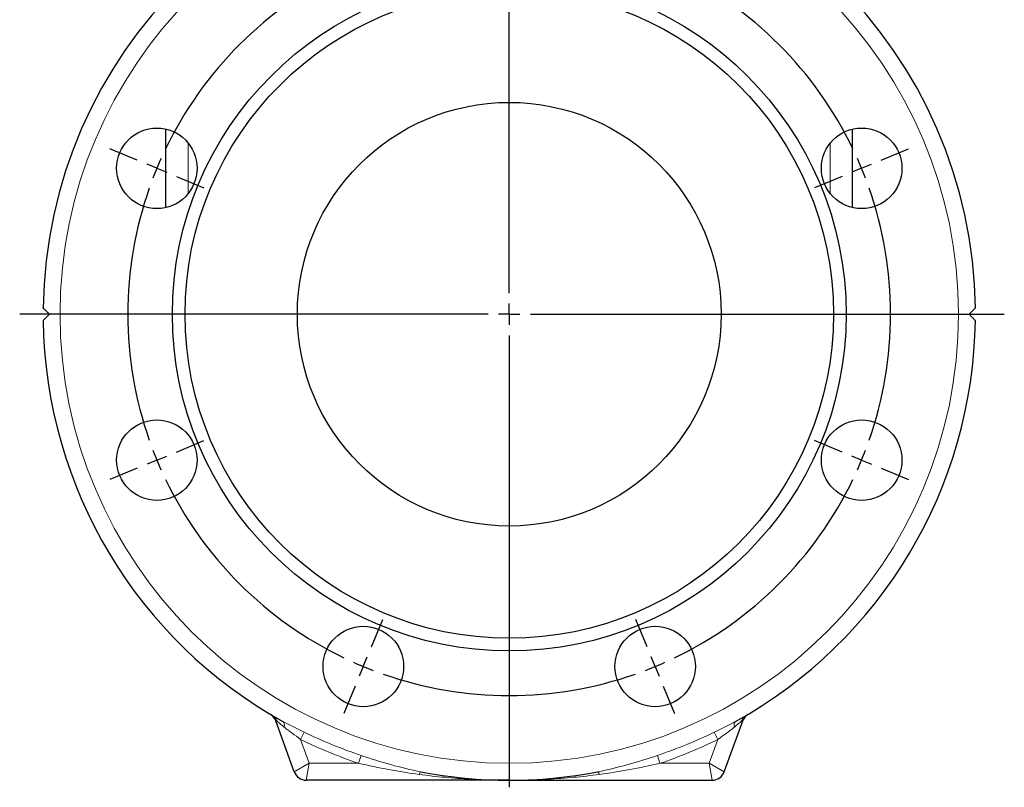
# Model space of a CAD drawing. Header units: millimetres. Extents: x -377 to 763, y -312 to 427.
# Tile 2 of 5: x -377 to -144, y 15 to 196. Entities that reach past the tile are written whole.
import ezdxf

# ---------------------------------------------------------------- set-up
doc = ezdxf.new("R2010")
doc.units = ezdxf.units.MM
doc.layers.add('FORMAT', color=7, linetype='Continuous')

# ---------------------------------------------------------------- blocks, each defined once
blk = doc.blocks.new('SW_CENTERMARKSYMBOL_0')
at = {"layer": 'FORMAT', "color": 0}
for p, q in [((0, 5), (0, 300.82)), ((0, 0), (0, 2.5)), ((-5, 0), (-115.52, 0)), ((0, 0), (-2.5, 0)), ((0, 0), (0, -2.5)), ((0, 0), (2.5, 0)), ((5, 0), (116.81, 0)), ((0, -5), (0, -111.67))]:
    blk.add_line(p, q, dxfattribs=at)
blk = doc.blocks.new('SW_CENTERMARKSYMBOL_1')
at = {"layer": 'FORMAT', "color": 0}
for p, q in [((-70.8, 4.62), (-73.48, 11.09)), ((1.91, 4.62), (4.59, 11.09)), ((-34.44, -78.15), (-34.44, 2.5)), ((-68.88, 0), (-69.84, 2.31)), ((-68.88, 0), (-67.93, -2.31)), ((0, 0), (-0.96, -2.31)), ((0, 0), (0.96, 2.31)), ((-66.97, -4.62), (-64.29, -11.09)), ((-1.91, -4.62), (-4.59, -11.09)), ((-122.21, -46.79), (-128.68, -44.12)), ((53.33, -46.79), (59.79, -44.12)), ((-117.59, -48.71), (-119.9, -47.75)), ((-117.59, -48.71), (-115.28, -49.66)), ((48.71, -48.71), (46.4, -49.66)), ((48.71, -48.71), (51.02, -47.75)), ((-112.97, -50.62), (-106.5, -53.3)), ((44.09, -50.62), (37.62, -53.3)), ((-34.44, -83.15), (-34.44, -80.65)), ((-39.44, -83.15), (-120.09, -83.15)), ((-34.44, -83.15), (-36.94, -83.15)), ((-34.44, -83.15), (-34.44, -85.65)), ((-34.44, -83.15), (-31.94, -83.15)), ((-29.44, -83.15), (51.21, -83.15)), ((-34.44, -88.15), (-34.44, -168.8)), ((-112.97, -115.68), (-106.5, -113)), ((44.09, -115.68), (37.62, -113)), ((-117.59, -117.59), (-119.9, -118.55)), ((-117.59, -117.59), (-115.28, -116.63)), ((48.71, -117.59), (46.4, -116.63)), ((48.71, -117.59), (51.02, -118.55)), ((-122.21, -119.5), (-128.68, -122.18)), ((53.33, -119.5), (59.79, -122.18)), ((-66.97, -161.68), (-64.29, -155.21)), ((-1.91, -161.68), (-4.59, -155.21)), ((-68.88, -166.3), (-67.93, -163.99)), ((0, -166.3), (-0.96, -163.99)), ((-68.88, -166.3), (-69.84, -168.61)), ((0, -166.3), (0.96, -168.61)), ((-70.8, -170.92), (-73.48, -177.38)), ((1.91, -170.92), (4.59, -177.38))]:
    blk.add_line(p, q, dxfattribs=at)
for start, end in [(70.6831, 109.3169), (112.5, 114.0915), (110.9085, 112.5), (67.5, 69.0915), (65.9085, 67.5), (115.6831, 154.3169), (25.6831, 64.3169), (155.9085, 157.5), (22.5, 24.0915), (157.5, 159.0915), (20.9085, 22.5), (160.6831, 199.3169), (340.6831, 19.3169), (200.9085, 202.5), (337.5, 339.0915), (202.5, 204.0915), (335.9085, 337.5), (205.6831, 244.3169), (295.6831, 334.3169), (245.9085, 247.5), (247.5, 249.0915), (290.9085, 292.5), (292.5, 294.0915), (250.6831, 289.3169)]:
    blk.add_arc((-34.44, -83.15), 90, start, end, dxfattribs=at)

msp = doc.modelspace()

# ---------------------------------------------------------------- linework, layer by layer
at = {"color": 7, "linetype": 'Continuous', "lineweight": 25}
for p, q in [((-342.06, 151.73), (-342.06, 170.24)), ((-180.06, 151.73), (-180.06, 170.24)), ((-311.78, 18.52), (-316.15, 30.54)), ((-210.34, 18.52), (-205.96, 30.54)), ((-261.06, 16.55), (-308.96, 16.55)), ((-261.06, 16.55), (-213.16, 16.55))]:
    msp.add_line(p, q, dxfattribs=at)
at = {"color": 8, "linetype": 'Continuous', "lineweight": 18}
for p, q in [((-336.79, 166.93), (-336.79, 155.05)), ((-185.32, 166.93), (-185.32, 155.05)), ((-316.15, 30.54), (-315.97, 30.61)), ((-205.96, 30.54), (-206.15, 30.61)), ((-309.45, 27.9), (-310.3, 26.16)), ((-212.67, 27.9), (-211.81, 26.16)), ((-310.3, 26.16), (-308.26, 20.55)), ((-211.81, 26.16), (-213.86, 20.55)), ((-296.01, 22.38), (-296.63, 20.55)), ((-226.1, 22.38), (-225.49, 20.55)), ((-311.78, 18.52), (-308.26, 20.55)), ((-308.96, 16.55), (-308.26, 20.55)), ((-308.26, 20.55), (-296.63, 20.55)), ((-213.86, 20.55), (-225.49, 20.55)), ((-210.34, 18.52), (-213.86, 20.55)), ((-213.16, 16.55), (-213.86, 20.55))]:
    msp.add_line(p, q, dxfattribs=at)
msp.add_circle((-261.06, 126.55), 106, dxfattribs=at)
at = {"color": 7, "linetype": 'Continuous', "lineweight": 25}
for centre, radius in [((-261.06, 126.55), 79.5), ((-261.06, 126.55), 76.5), ((-261.06, 126.55), 50), ((-344.21, 160.99), 9.5), ((-177.91, 160.99), 9.5), ((-344.21, 92.1), 9.5), ((-177.91, 92.1), 9.5), ((-295.5, 43.4), 9.5), ((-226.62, 43.4), 9.5)]:
    msp.add_circle(centre, radius, dxfattribs=at)
for centre, radius, start, end in [((-261.06, 126.55), 110, 0.7761, 179.2239), ((-261.06, 126.55), 110, 180.7761, 240.9626), ((-261.06, 126.55), 110, 299.0374, 359.2239), ((-318.97, 29.51), 3, 20, 59.1694), ((-203.14, 29.51), 3, 120.8306, 160), ((-308.96, 19.55), 3, 200, 270), ((-261.06, 126.55), 110, 259.071, 280.929), ((-213.16, 19.55), 3, 270, 340)]:
    msp.add_arc(centre, radius, start, end, dxfattribs=at)
at = {"color": 8, "linetype": 'Continuous', "lineweight": 18}
for centre, radius, start, end in [((-317.61, 30.24), 1.68, 12.6198, 58.9923), ((-315.26, 29.53), 1.17, 337.4793, 46.2522), ((-206.85, 29.53), 1.17, 133.7478, 202.5207), ((-204.51, 30.24), 1.68, 121.0077, 167.3802), ((-261.06, 126.55), 109.87, 243.8687, 251.4491), ((-261.06, 126.55), 109.87, 288.5509, 296.1313), ((-261.06, 126.55), 111.81, 243.8687, 251.4491), ((-261.06, 126.55), 111.81, 288.5509, 296.1313), ((-281.38, 17.79), 0.917, 125.4352, 173.3398), ((-240.73, 17.79), 0.917, 6.6602, 54.5648)]:
    msp.add_arc(centre, radius, start, end, dxfattribs=at)
at = {"color": 7, "linetype": 'Continuous', "lineweight": 25}
for points, knots in [([(-369.56, 126.55), (-369.76, 126.75), (-369.95, 126.94), (-370.3, 127.29), (-370.47, 127.46), (-370.67, 127.66), (-370.73, 127.72), (-370.84, 127.83), (-370.89, 127.88), (-370.97, 127.96), (-371, 127.99), (-371.04, 128.03), (-371.05, 128.04), (-371.05, 128.04)], [0, 0, 0, 0, 0.25, 0.25, 0.5, 0.5, 0.625, 0.625, 0.75, 0.75, 0.875, 0.875, 1, 1, 1, 1]), ([(-152.56, 126.55), (-152.35, 126.75), (-152.16, 126.94), (-151.81, 127.29), (-151.65, 127.46), (-151.44, 127.66), (-151.38, 127.72), (-151.27, 127.83), (-151.22, 127.88), (-151.15, 127.96), (-151.12, 127.99), (-151.08, 128.03), (-151.07, 128.04), (-151.07, 128.04)], [0, 0, 0, 0, 0.25, 0.25, 0.5, 0.5, 0.625, 0.625, 0.75, 0.75, 0.875, 0.875, 1, 1, 1, 1]), ([(-371.05, 125.06), (-371.05, 125.06), (-371.01, 125.1), (-370.89, 125.21), (-370.84, 125.26), (-370.73, 125.37), (-370.67, 125.43), (-370.54, 125.57), (-370.46, 125.64), (-370.3, 125.8), (-370.22, 125.89), (-369.95, 126.15), (-369.76, 126.34), (-369.56, 126.55)], [0, 0, 0, 0, 0.25, 0.25, 0.375, 0.375, 0.5, 0.5, 0.625, 0.625, 0.75, 0.75, 1, 1, 1, 1]), ([(-151.07, 125.06), (-151.07, 125.06), (-151.11, 125.1), (-151.22, 125.21), (-151.27, 125.26), (-151.38, 125.37), (-151.44, 125.43), (-151.58, 125.57), (-151.65, 125.64), (-151.81, 125.8), (-151.9, 125.89), (-152.16, 126.15), (-152.35, 126.34), (-152.56, 126.55)], [0, 0, 0, 0, 0.25, 0.25, 0.375, 0.375, 0.5, 0.5, 0.625, 0.625, 0.75, 0.75, 1, 1, 1, 1])]:
    msp.add_open_spline(points, degree=3, knots=knots, dxfattribs=at)
at = {"color": 8, "linetype": 'Continuous', "lineweight": 18}
for points, knots in [([(-315.97, 30.61), (-316.15, 30.89), (-316.36, 31.17), (-316.72, 31.55), (-316.85, 31.67), (-317.06, 31.84), (-317.13, 31.89), (-317.28, 32), (-317.36, 32.05), (-317.43, 32.09)], [0, 0, 0, 0, 0.5, 0.5, 0.75, 0.75, 0.875, 0.875, 1, 1, 1, 1]), ([(-314.18, 29.08), (-314.52, 29.37), (-314.86, 29.65), (-315.32, 30.05), (-315.47, 30.17), (-315.74, 30.41), (-315.86, 30.52), (-315.97, 30.61)], [0, 0, 0, 0, 0.5, 0.5, 0.75, 0.75, 1, 1, 1, 1]), ([(-314.45, 30.37), (-314.06, 30.16), (-313.66, 29.95), (-312.84, 29.54), (-312.42, 29.34), (-311.16, 28.73), (-310.3, 28.32), (-309.45, 27.9)], [0, 0, 0, 0, 0.25, 0.25, 0.5, 0.5, 1, 1, 1, 1]), ([(-207.67, 30.37), (-208.05, 30.16), (-208.45, 29.95), (-209.28, 29.54), (-209.7, 29.34), (-210.96, 28.73), (-211.81, 28.32), (-212.67, 27.9)], [0, 0, 0, 0, 0.25, 0.25, 0.5, 0.5, 1, 1, 1, 1]), ([(-207.94, 29.08), (-207.59, 29.37), (-207.25, 29.65), (-206.79, 30.05), (-206.65, 30.17), (-206.38, 30.41), (-206.25, 30.52), (-206.15, 30.61)], [0, 0, 0, 0, 0.5, 0.5, 0.75, 0.75, 1, 1, 1, 1]), ([(-206.15, 30.61), (-205.96, 30.89), (-205.76, 31.17), (-205.39, 31.55), (-205.26, 31.67), (-205.05, 31.84), (-204.98, 31.89), (-204.83, 32), (-204.76, 32.05), (-204.68, 32.09)], [0, 0, 0, 0, 0.5, 0.5, 0.75, 0.75, 0.875, 0.875, 1, 1, 1, 1]), ([(-310.3, 26.16), (-310.96, 26.67), (-311.63, 27.16), (-312.62, 27.88), (-312.94, 28.12), (-313.58, 28.59), (-313.88, 28.83), (-314.18, 29.08)], [0, 0, 0, 0, 0.5, 0.5, 0.75, 0.75, 1, 1, 1, 1]), ([(-211.81, 26.16), (-211.15, 26.67), (-210.48, 27.16), (-209.5, 27.88), (-209.17, 28.12), (-208.54, 28.59), (-208.23, 28.83), (-207.94, 29.08)], [0, 0, 0, 0, 0.5, 0.5, 0.75, 0.75, 1, 1, 1, 1]), ([(-296.01, 22.38), (-293.69, 21.6), (-291.36, 20.87), (-286.66, 19.57), (-284.3, 19), (-281.91, 18.54)], [0, 0, 0, 0, 0.5, 0.5, 1, 1, 1, 1]), ([(-226.1, 22.38), (-228.42, 21.6), (-230.76, 20.87), (-235.45, 19.57), (-237.81, 19), (-240.2, 18.54)], [0, 0, 0, 0, 0.5, 0.5, 1, 1, 1, 1]), ([(-282.29, 17.9), (-284.7, 18.21), (-287.09, 18.6), (-291.86, 19.51), (-294.25, 20.01), (-296.63, 20.55)], [0, 0, 0, 0, 0.5, 0.5, 1, 1, 1, 1]), ([(-239.82, 17.9), (-237.42, 18.21), (-235.03, 18.6), (-230.25, 19.51), (-227.87, 20.01), (-225.49, 20.55)], [0, 0, 0, 0, 0.5, 0.5, 1, 1, 1, 1]), ([(-262.77, 16.56), (-263.2, 16.56), (-264.64, 16.57), (-267.1, 16.65), (-270.13, 16.78), (-273.17, 16.97), (-276.21, 17.22), (-279.25, 17.53), (-281.28, 17.78), (-282.29, 17.9)], [0, 0, 0, 0, 0.066115, 0.221505, 0.376906, 0.532294, 0.688192, 0.844106, 1, 1, 1, 1]), ([(-261.06, 16.55), (-261.08, 16.55), (-261.52, 16.55), (-261.96, 16.55), (-262.39, 16.56)], [0, 0, 0, 0, 0.049836, 1, 1, 1, 1]), ([(-261.06, 16.55), (-261.04, 16.55), (-260.57, 16.55), (-260.11, 16.55), (-259.67, 16.56)], [0, 0, 0, 0, 0.047702, 1, 1, 1, 1]), ([(-259.31, 16.56), (-258.89, 16.56), (-257.46, 16.57), (-255.02, 16.65), (-251.98, 16.78), (-248.94, 16.97), (-245.9, 17.22), (-242.86, 17.53), (-240.84, 17.78), (-239.82, 17.9)], [0, 0, 0, 0, 0.064695, 0.220321, 0.375959, 0.531583, 0.687718, 0.843869, 1, 1, 1, 1])]:
    msp.add_open_spline(points, degree=3, knots=knots, dxfattribs=at)

# ---------------------------------------------------------------- block references
at = {"layer": 'FORMAT'}
for name, p in [('SW_CENTERMARKSYMBOL_0', (-261.06, 126.55)), ('SW_CENTERMARKSYMBOL_1', (-226.62, 209.7))]:
    msp.add_blockref(name, p, dxfattribs=at)

doc.saveas('drawing.dxf')
